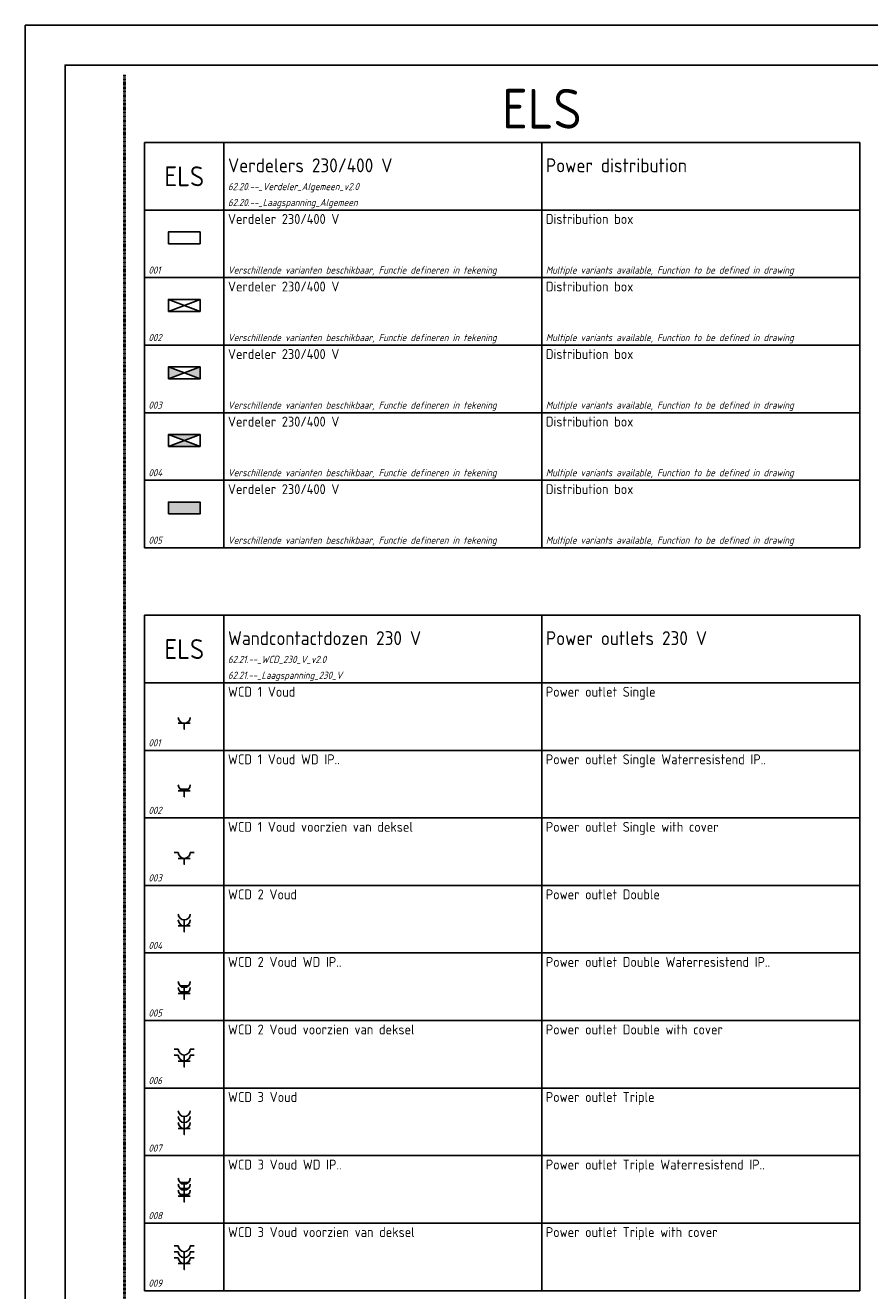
# Model space of a CAD drawing. Header units: millimetres. Extents: x 0 to 160900, y 0 to 84100.
# Tile 4 of 26: x 0 to 21250, y 52250 to 84100. Entities that reach past the tile are written whole.
import ezdxf
from ezdxf.enums import TextEntityAlignment as Align

# ---------------------------------------------------------------- set-up
doc = ezdxf.new("R2010")
doc.units = ezdxf.units.MM
doc.header["$PDMODE"] = 35
doc.header["$PDSIZE"] = 1
doc.linetypes.add('RVB_ALG_1xLong_1xDot', pattern=[12, 6, -3, 0, -3])
for name, color, linetype in [('62.20.--_Laagspanning_algemeen', 3, 'Continuous'), ('62.21.--_Laagspanning_230_V', 3, 'Continuous'), ('RVB_ALG_RENVOOI', 2, 'Continuous')]:
    doc.layers.add(name, color=color, linetype=linetype)
doc.layers.add('RVB_ALG_TEKENBLAD_POINTS', color=200, linetype='Continuous', plot=False, transparency=0.5)
doc.layers.add('RVB_ALG_VIEWPORT', color=200, linetype='Continuous', plot=False, transparency=0.5)
doc.styles.add('RVB_TXT', font='isocp.shx')

# ---------------------------------------------------------------- blocks, each defined once
blk = doc.blocks.new('*U173')
at = {"color": 0, "linetype": 'Continuous', "lineweight": -2, "transparency": 16777216}
for p, q in [((-1.5, 1.5), (1.5, 1.5)), ((0, 1.5), (0, 0))]:
    blk.add_line(p, q, dxfattribs=at)
blk.add_arc((0, 3), 1.5, 180, 0, dxfattribs=at)
at = {"layer": 'RVB_ALG_TEKENBLAD_POINTS', "transparency": 16777216}
blk.add_point((0, 0), dxfattribs=at)
at = {"color": 1, "linetype": 'Continuous', "lineweight": -2, "transparency": 16777216, "style": 'RVB_TXT'}
for tag, p in [('E_VRD', (6, 9)), ('E_GRP', (6, 6)), ('E_BST', (6, 3)), ('E_AMP', (6, 0))]:
    blk.add_attdef(tag, text='', height=1.8, dxfattribs=at).set_placement(p, align=Align.MIDDLE_CENTER)
blk = doc.blocks.new('*U279')
at = {"color": 0, "linetype": 'Continuous', "lineweight": -2, "transparency": 16777216, "flags": 128}
blk.add_lwpolyline([(-4, 0), (4, 0), (4, 3), (-4, 3)], close=True, dxfattribs=at)
at = {"layer": 'RVB_ALG_TEKENBLAD_POINTS'}
blk.add_point((0, 0), dxfattribs=at)
at = {"color": 2, "linetype": 'Continuous', "lineweight": -2, "transparency": 16777216, "style": 'RVB_TXT'}
blk.add_attdef('E_CODE', text='', height=2.5, dxfattribs=at).set_placement((9, 6), align=Align.MIDDLE_CENTER)
at = {"color": 1, "linetype": 'Continuous', "lineweight": -2, "transparency": 16777216, "style": 'RVB_TXT'}
for tag, p in [('E_VRD', (9, 3)), ('E_GRP', (9, 0))]:
    blk.add_attdef(tag, text='', height=1.8, dxfattribs=at).set_placement(p, align=Align.MIDDLE_CENTER)
blk = doc.blocks.new('*U181')
at = {"linetype": 'Continuous', "lineweight": -2, "transparency": 16777216}
blk.add_hatch(color=0, dxfattribs=at).paths.add_polyline_path([(-1.2, 2.1, 0.500819), (1.2, 2.1)])
at = {"color": 0, "linetype": 'Continuous', "lineweight": -2, "transparency": 16777216}
for p, q in [((-1.5, 1.5), (1.5, 1.5)), ((0, 1.5), (0, 0))]:
    blk.add_line(p, q, dxfattribs=at)
blk.add_arc((0, 3), 1.5, 180, 0, dxfattribs=at)
at = {"layer": 'RVB_ALG_TEKENBLAD_POINTS', "transparency": 16777216}
blk.add_point((0, 0), dxfattribs=at)
at = {"color": 1, "linetype": 'Continuous', "lineweight": -2, "transparency": 16777216, "style": 'RVB_TXT'}
for tag, p in [('E_VRD', (6, 9)), ('E_GRP', (6, 6)), ('E_BST', (6, 3)), ('E_AMP', (6, 0))]:
    blk.add_attdef(tag, text='', height=1.8, dxfattribs=at).set_placement(p, align=Align.MIDDLE_CENTER)
blk = doc.blocks.new('*U280')
at = {"color": 1, "linetype": 'Continuous', "lineweight": -2, "transparency": 16777216}
for p, q in [((-4, 0), (4, 3)), ((-4, 3), (4, 0))]:
    blk.add_line(p, q, dxfattribs=at)
at = {"color": 0, "linetype": 'Continuous', "lineweight": -2, "transparency": 16777216, "flags": 128}
blk.add_lwpolyline([(-4, 0), (4, 0), (4, 3), (-4, 3)], close=True, dxfattribs=at)
at = {"layer": 'RVB_ALG_TEKENBLAD_POINTS'}
blk.add_point((0, 0), dxfattribs=at)
at = {"color": 2, "linetype": 'Continuous', "lineweight": -2, "transparency": 16777216, "style": 'RVB_TXT'}
blk.add_attdef('E_CODE', text='', height=2.5, dxfattribs=at).set_placement((9, 6), align=Align.MIDDLE_CENTER)
at = {"color": 1, "linetype": 'Continuous', "lineweight": -2, "transparency": 16777216, "style": 'RVB_TXT'}
for tag, p in [('E_VRD', (9, 3)), ('E_GRP', (9, 0))]:
    blk.add_attdef(tag, text='', height=1.8, dxfattribs=at).set_placement(p, align=Align.MIDDLE_CENTER)
blk = doc.blocks.new('*U281')
at = {"linetype": 'Continuous', "lineweight": -2, "transparency": 16777216}
h = blk.add_hatch(color=1, dxfattribs=at)
h.dxf.hatch_style = 1
h.paths.add_polyline_path([(-4, 3), (-4, 0), (0, 1.5)])
h.paths.add_polyline_path([(4, 3), (0, 1.5), (4, 0)])
at = {"color": 1, "linetype": 'Continuous', "lineweight": -2, "transparency": 16777216}
for p, q in [((-4, 0), (4, 3)), ((-4, 3), (4, 0))]:
    blk.add_line(p, q, dxfattribs=at)
at = {"color": 0, "linetype": 'Continuous', "lineweight": -2, "transparency": 16777216, "flags": 128}
blk.add_lwpolyline([(-4, 0), (4, 0), (4, 3), (-4, 3)], close=True, dxfattribs=at)
at = {"layer": 'RVB_ALG_TEKENBLAD_POINTS'}
blk.add_point((0, 0), dxfattribs=at)
at = {"color": 2, "linetype": 'Continuous', "lineweight": -2, "transparency": 16777216, "style": 'RVB_TXT'}
blk.add_attdef('E_CODE', text='', height=2.5, dxfattribs=at).set_placement((9, 6), align=Align.MIDDLE_CENTER)
at = {"color": 1, "linetype": 'Continuous', "lineweight": -2, "transparency": 16777216, "style": 'RVB_TXT'}
for tag, p in [('E_VRD', (9, 3)), ('E_GRP', (9, 0))]:
    blk.add_attdef(tag, text='', height=1.8, dxfattribs=at).set_placement(p, align=Align.MIDDLE_CENTER)
blk = doc.blocks.new('*U282')
at = {"linetype": 'Continuous', "lineweight": -2, "transparency": 16777216}
h = blk.add_hatch(color=1, dxfattribs=at)
h.dxf.hatch_style = 1
h.paths.add_polyline_path([(4, 3), (-4, 3), (0, 1.5)])
h.paths.add_polyline_path([(0, 1.5), (-4, 0), (4, 0)])
at = {"color": 1, "linetype": 'Continuous', "lineweight": -2, "transparency": 16777216}
for p, q in [((-4, 0), (4, 3)), ((-4, 3), (4, 0))]:
    blk.add_line(p, q, dxfattribs=at)
at = {"color": 0, "linetype": 'Continuous', "lineweight": -2, "transparency": 16777216, "flags": 128}
blk.add_lwpolyline([(-4, 0), (4, 0), (4, 3), (-4, 3)], close=True, dxfattribs=at)
at = {"layer": 'RVB_ALG_TEKENBLAD_POINTS'}
blk.add_point((0, 0), dxfattribs=at)
at = {"color": 2, "linetype": 'Continuous', "lineweight": -2, "transparency": 16777216, "style": 'RVB_TXT'}
blk.add_attdef('E_CODE', text='', height=2.5, dxfattribs=at).set_placement((9, 6), align=Align.MIDDLE_CENTER)
at = {"color": 1, "linetype": 'Continuous', "lineweight": -2, "transparency": 16777216, "style": 'RVB_TXT'}
for tag, p in [('E_VRD', (9, 3)), ('E_GRP', (9, 0))]:
    blk.add_attdef(tag, text='', height=1.8, dxfattribs=at).set_placement(p, align=Align.MIDDLE_CENTER)
blk = doc.blocks.new('*U283')
at = {"linetype": 'Continuous', "lineweight": -2, "transparency": 16777216}
h = blk.add_hatch(color=1, dxfattribs=at)
h.dxf.hatch_style = 1
h.paths.add_polyline_path([(-4, 0), (4, 0), (4, 3), (-4, 3)])
at = {"color": 0, "linetype": 'Continuous', "lineweight": -2, "transparency": 16777216, "flags": 128}
blk.add_lwpolyline([(-4, 0), (4, 0), (4, 3), (-4, 3)], close=True, dxfattribs=at)
at = {"layer": 'RVB_ALG_TEKENBLAD_POINTS'}
blk.add_point((0, 0), dxfattribs=at)
at = {"color": 2, "linetype": 'Continuous', "lineweight": -2, "transparency": 16777216, "style": 'RVB_TXT'}
blk.add_attdef('E_CODE', text='', height=2.5, dxfattribs=at).set_placement((9, 6), align=Align.MIDDLE_CENTER)
at = {"color": 1, "linetype": 'Continuous', "lineweight": -2, "transparency": 16777216, "style": 'RVB_TXT'}
for tag, p in [('E_VRD', (9, 3)), ('E_GRP', (9, 0))]:
    blk.add_attdef(tag, text='', height=1.8, dxfattribs=at).set_placement(p, align=Align.MIDDLE_CENTER)
blk = doc.blocks.new('*U182')
at = {"color": 0, "linetype": 'Continuous', "lineweight": -2, "transparency": 16777216}
for p, q in [((-1.5, 3), (-2.5, 3)), ((-1.5, 1.5), (1.5, 1.5)), ((0, 1.5), (0, 0)), ((1.5, 3), (2.5, 3))]:
    blk.add_line(p, q, dxfattribs=at)
blk.add_arc((0, 3), 1.5, 180, 0, dxfattribs=at)
at = {"layer": 'RVB_ALG_TEKENBLAD_POINTS', "transparency": 16777216}
blk.add_point((0, 0), dxfattribs=at)
at = {"color": 1, "linetype": 'Continuous', "lineweight": -2, "transparency": 16777216, "style": 'RVB_TXT'}
for tag, p in [('E_VRD', (6, 9)), ('E_GRP', (6, 6)), ('E_BST', (6, 3)), ('E_AMP', (6, 0))]:
    blk.add_attdef(tag, text='', height=1.8, dxfattribs=at).set_placement(p, align=Align.MIDDLE_CENTER)
blk = doc.blocks.new('*U183')
at = {"color": 0, "linetype": 'Continuous', "lineweight": -2, "transparency": 16777216}
for p, q in [((-1.5, 1.5), (1.5, 1.5)), ((0, 3), (0, 1.5)), ((0, 1.5), (0, 0))]:
    blk.add_line(p, q, dxfattribs=at)
for centre in [(0, 4.5), (0, 3)]:
    blk.add_arc(centre, 1.5, 180, 0, dxfattribs=at)
at = {"layer": 'RVB_ALG_TEKENBLAD_POINTS', "transparency": 16777216}
blk.add_point((0, 0), dxfattribs=at)
at = {"color": 1, "linetype": 'Continuous', "lineweight": -2, "transparency": 16777216, "style": 'RVB_TXT'}
for tag, p in [('E_VRD', (6, 9)), ('E_GRP', (6, 6)), ('E_BST', (6, 3)), ('E_AMP', (6, 0))]:
    blk.add_attdef(tag, text='', height=1.8, dxfattribs=at).set_placement(p, align=Align.MIDDLE_CENTER)
blk = doc.blocks.new('*U184')
at = {"linetype": 'Continuous', "lineweight": -2, "transparency": 16777216}
for points in [[(-1.2, 3.6, 0.500819), (1.2, 3.6)], [(-1.2, 2.1, 0.500819), (1.2, 2.1)]]:
    blk.add_hatch(color=0, dxfattribs=at).paths.add_polyline_path(points)
at = {"color": 0, "linetype": 'Continuous', "lineweight": -2, "transparency": 16777216}
for p, q in [((-1.5, 1.5), (1.5, 1.5)), ((0, 3), (0, 1.5)), ((0, 1.5), (0, 0))]:
    blk.add_line(p, q, dxfattribs=at)
for centre in [(0, 4.5), (0, 3)]:
    blk.add_arc(centre, 1.5, 180, 0, dxfattribs=at)
at = {"layer": 'RVB_ALG_TEKENBLAD_POINTS', "transparency": 16777216}
blk.add_point((0, 0), dxfattribs=at)
at = {"color": 1, "linetype": 'Continuous', "lineweight": -2, "transparency": 16777216, "style": 'RVB_TXT'}
for tag, p in [('E_VRD', (6, 9)), ('E_GRP', (6, 6)), ('E_BST', (6, 3)), ('E_AMP', (6, 0))]:
    blk.add_attdef(tag, text='', height=1.8, dxfattribs=at).set_placement(p, align=Align.MIDDLE_CENTER)
blk = doc.blocks.new('*U185')
at = {"color": 0, "linetype": 'Continuous', "lineweight": -2, "transparency": 16777216}
for p, q in [((-1.5, 4.5), (-2.5, 4.5)), ((1.5, 4.5), (2.5, 4.5)), ((-1.5, 3), (-2.5, 3)), ((-1.5, 1.5), (1.5, 1.5)), ((0, 3), (0, 1.5)), ((0, 1.5), (0, 0)), ((1.5, 3), (2.5, 3))]:
    blk.add_line(p, q, dxfattribs=at)
for centre in [(0, 4.5), (0, 3)]:
    blk.add_arc(centre, 1.5, 180, 0, dxfattribs=at)
at = {"layer": 'RVB_ALG_TEKENBLAD_POINTS', "transparency": 16777216}
blk.add_point((0, 0), dxfattribs=at)
at = {"color": 1, "linetype": 'Continuous', "lineweight": -2, "transparency": 16777216, "style": 'RVB_TXT'}
for tag, p in [('E_VRD', (6, 9)), ('E_GRP', (6, 6)), ('E_BST', (6, 3)), ('E_AMP', (6, 0))]:
    blk.add_attdef(tag, text='', height=1.8, dxfattribs=at).set_placement(p, align=Align.MIDDLE_CENTER)
blk = doc.blocks.new('*U188')
at = {"color": 0, "linetype": 'Continuous', "lineweight": -2, "transparency": 16777216}
for p, q in [((0, 4.5), (0, 3)), ((-1.5, 1.5), (1.5, 1.5)), ((0, 3), (0, 1.5)), ((0, 1.5), (0, 0))]:
    blk.add_line(p, q, dxfattribs=at)
for centre in [(0, 6), (0, 4.5), (0, 3)]:
    blk.add_arc(centre, 1.5, 180, 0, dxfattribs=at)
at = {"layer": 'RVB_ALG_TEKENBLAD_POINTS', "transparency": 16777216}
blk.add_point((0, 0), dxfattribs=at)
at = {"color": 1, "linetype": 'Continuous', "lineweight": -2, "transparency": 16777216, "style": 'RVB_TXT'}
for tag, p in [('E_VRD', (6, 9)), ('E_GRP', (6, 6)), ('E_BST', (6, 3)), ('E_AMP', (6, 0))]:
    blk.add_attdef(tag, text='', height=1.8, dxfattribs=at).set_placement(p, align=Align.MIDDLE_CENTER)
blk = doc.blocks.new('*U187')
at = {"linetype": 'Continuous', "lineweight": -2, "transparency": 16777216}
for points in [[(-1.2, 5.1, 0.500819), (1.2, 5.1)], [(-1.2, 3.6, 0.500819), (1.2, 3.6)], [(-1.2, 2.1, 0.500819), (1.2, 2.1)]]:
    blk.add_hatch(color=0, dxfattribs=at).paths.add_polyline_path(points)
at = {"color": 0, "linetype": 'Continuous', "lineweight": -2, "transparency": 16777216}
for p, q in [((0, 4.5), (0, 3)), ((-1.5, 1.5), (1.5, 1.5)), ((0, 3), (0, 1.5)), ((0, 1.5), (0, 0))]:
    blk.add_line(p, q, dxfattribs=at)
for centre in [(0, 6), (0, 4.5), (0, 3)]:
    blk.add_arc(centre, 1.5, 180, 0, dxfattribs=at)
at = {"layer": 'RVB_ALG_TEKENBLAD_POINTS', "transparency": 16777216}
blk.add_point((0, 0), dxfattribs=at)
at = {"color": 1, "linetype": 'Continuous', "lineweight": -2, "transparency": 16777216, "style": 'RVB_TXT'}
for tag, p in [('E_VRD', (6, 9)), ('E_GRP', (6, 6)), ('E_BST', (6, 3)), ('E_AMP', (6, 0))]:
    blk.add_attdef(tag, text='', height=1.8, dxfattribs=at).set_placement(p, align=Align.MIDDLE_CENTER)
blk = doc.blocks.new('*U186')
at = {"color": 0, "linetype": 'Continuous', "lineweight": -2, "transparency": 16777216}
for p, q in [((-1.5, 6), (-2.5, 6)), ((-1.5, 4.5), (-2.5, 4.5)), ((0, 4.5), (0, 3)), ((1.5, 6), (2.5, 6)), ((1.5, 4.5), (2.5, 4.5)), ((-1.5, 3), (-2.5, 3)), ((-1.5, 1.5), (1.5, 1.5)), ((0, 3), (0, 1.5)), ((0, 1.5), (0, 0)), ((1.5, 3), (2.5, 3))]:
    blk.add_line(p, q, dxfattribs=at)
for centre in [(0, 6), (0, 4.5), (0, 3)]:
    blk.add_arc(centre, 1.5, 180, 0, dxfattribs=at)
at = {"layer": 'RVB_ALG_TEKENBLAD_POINTS', "transparency": 16777216}
blk.add_point((0, 0), dxfattribs=at)
at = {"color": 1, "linetype": 'Continuous', "lineweight": -2, "transparency": 16777216, "style": 'RVB_TXT'}
for tag, p in [('E_VRD', (6, 9)), ('E_GRP', (6, 6)), ('E_BST', (6, 3)), ('E_AMP', (6, 0))]:
    blk.add_attdef(tag, text='', height=1.8, dxfattribs=at).set_placement(p, align=Align.MIDDLE_CENTER)
blk = doc.blocks.new('*U75')
at = {"layer": 'RVB_ALG_RENVOOI', "linetype": 'Continuous', "transparency": 16777216}
for p, q in [((0, 0), (0, 1700)), ((10000, 1700), (0, 1700)), ((2000, 0), (2000, 1700)), ((10000, 0), (10000, 1700)), ((18000, 1700), (10000, 1700)), ((18000, 0), (18000, 1700)), ((10000, 0), (0, 0)), ((18000, 0), (10000, 0))]:
    blk.add_line(p, q, dxfattribs=at)
at = {"layer": 'RVB_ALG_RENVOOI', "color": 3, "linetype": 'Continuous', "lineweight": 35, "transparency": 16777216, "style": 'RVB_TXT'}
for tag, p in [('E_TITEL_NL', (2100, 950)), ('E_TITEL_EN', (10100, 950))]:
    blk.add_attdef(tag, p, '', height=350, dxfattribs=at)
at = {"layer": 'RVB_ALG_RENVOOI', "color": 4, "linetype": 'Continuous', "lineweight": 50, "transparency": 16777216, "style": 'RVB_TXT'}
blk.add_attdef('E_ICODE', text='', height=500, dxfattribs=at).set_placement((1000, 850), align=Align.MIDDLE_CENTER)
at = {"layer": 'RVB_ALG_RENVOOI', "color": 254, "linetype": 'Continuous', "lineweight": 18, "transparency": 16777216, "style": 'RVB_TXT', "oblique": 15}
for tag, p in [('E_BLOCK', (2100, 500)), ('E_LAYER', (2100, 100))]:
    blk.add_attdef(tag, p, '', height=180, dxfattribs=at)
blk = doc.blocks.new('*U73')
at = {"layer": 'RVB_ALG_RENVOOI', "linetype": 'Continuous', "transparency": 16777216}
for p, q in [((0, 0), (0, 1700)), ((10000, 1700), (0, 1700)), ((2000, 0), (2000, 1700)), ((10000, 0), (10000, 1700)), ((18000, 1700), (10000, 1700)), ((18000, 0), (18000, 1700)), ((10000, 0), (0, 0)), ((18000, 0), (10000, 0))]:
    blk.add_line(p, q, dxfattribs=at)
at = {"layer": 'RVB_ALG_RENVOOI', "color": 2, "linetype": 'Continuous', "lineweight": 25, "transparency": 16777216, "style": 'RVB_TXT'}
for tag, p in [('E_OMS_NL_1', (2100, 1350)), ('E_OMS_EN_1', (10100, 1350)), ('E_OMS_NL_2', (2100, 900)), ('E_OMS_EN_2', (10100, 900))]:
    blk.add_attdef(tag, p, '', height=250, dxfattribs=at)
at = {"layer": 'RVB_ALG_RENVOOI', "color": 210, "linetype": 'Continuous', "lineweight": 18, "transparency": 16777216, "style": 'RVB_TXT', "oblique": 15}
for tag, p in [('E_OPM_NL_1', (2100, 500)), ('E_OPM_EN_1', (10100, 500)), ('E_OPM_NL_2', (2100, 100)), ('E_OPM_EN_2', (10100, 100))]:
    blk.add_attdef(tag, p, '', height=180, dxfattribs=at)
at = {"layer": 'RVB_ALG_RENVOOI', "color": 254, "linetype": 'Continuous', "lineweight": 18, "transparency": 16777216, "style": 'RVB_TXT', "oblique": 15}
blk.add_attdef('E_SYM_NR', (100, 100), '', height=180, dxfattribs=at)
blk = doc.blocks.new('*U91')
at = {"layer": 'RVB_ALG_VIEWPORT', "linetype": 'Continuous'}
for points in [[(-1609, 841), (-1609, 0), (0, 0), (0, 841)], [(-10, 10), (-1599, 10), (-1599, 831), (-10, 831)]]:
    blk.add_lwpolyline(points, close=True, dxfattribs=at)
blk.add_point((-1599, 831), dxfattribs=at)

msp = doc.modelspace()

# ---------------------------------------------------------------- linework, layer by layer
at = {"layer": 'RVB_ALG_RENVOOI', "color": 4, "linetype": 'RVB_ALG_1xLong_1xDot', "lineweight": 50, "flags": 128}
msp.add_lwpolyline([(2500, 82850), (2500, 1250)], dxfattribs=at)

# ---------------------------------------------------------------- block references
at = {"layer": '62.20.--_Laagspanning_algemeen', "transparency": 16777216, "xscale": 100, "yscale": 100, "zscale": 100}
for name, p in [('*U279', (4000, 78600)), ('*U280', (4000, 76900)), ('*U281', (4000, 75200)), ('*U282', (4000, 73500)), ('*U283', (4000, 71800))]:
    msp.add_blockref(name, p, dxfattribs=at)
at = {"layer": '62.21.--_Laagspanning_230_V', "transparency": 16777216, "xscale": 100, "yscale": 100, "zscale": 100}
for name, p in [('*U173', (4000, 66381)), ('*U181', (4000, 64681)), ('*U182', (4000, 62981)), ('*U183', (4000, 61281)), ('*U184', (4000, 59581)), ('*U185', (4000, 57881)), ('*U188', (4000, 56181)), ('*U187', (4000, 54481)), ('*U186', (4000, 52781))]:
    msp.add_blockref(name, p, dxfattribs=at)
at = {"layer": 'RVB_ALG_RENVOOI'}
for name, p, values in [('*U75', (3000, 79450), {'E_TITEL_NL': 'Verdelers 230/400 V', 'E_TITEL_EN': 'Power distribution', 'E_ICODE': 'ELS', 'E_BLOCK': '62.20.--_Verdeler_Algemeen_v2.0', 'E_LAYER': '62.20.--_Laagspanning_Algemeen'}), ('*U73', (3000, 77750), {'E_OMS_NL_1': 'Verdeler 230/400 V', 'E_OPM_NL_2': 'Verschillende varianten beschikbaar, Functie defineren in tekening', 'E_OMS_EN_1': 'Distribution box', 'E_OPM_EN_2': 'Multiple variants available, Function to be defined in drawing', 'E_SYM_NR': '001'}), ('*U73', (3000, 76050), {'E_OMS_NL_1': 'Verdeler 230/400 V', 'E_OPM_NL_2': 'Verschillende varianten beschikbaar, Functie defineren in tekening', 'E_OMS_EN_1': 'Distribution box', 'E_OPM_EN_2': 'Multiple variants available, Function to be defined in drawing', 'E_SYM_NR': '002'}), ('*U73', (3000, 74350), {'E_OMS_NL_1': 'Verdeler 230/400 V', 'E_OPM_NL_2': 'Verschillende varianten beschikbaar, Functie defineren in tekening', 'E_OMS_EN_1': 'Distribution box', 'E_OPM_EN_2': 'Multiple variants available, Function to be defined in drawing', 'E_SYM_NR': '003'}), ('*U73', (3000, 72650), {'E_OMS_NL_1': 'Verdeler 230/400 V', 'E_OPM_NL_2': 'Verschillende varianten beschikbaar, Functie defineren in tekening', 'E_OMS_EN_1': 'Distribution box', 'E_OPM_EN_2': 'Multiple variants available, Function to be defined in drawing', 'E_SYM_NR': '004'}), ('*U73', (3000, 70950), {'E_OMS_NL_1': 'Verdeler 230/400 V', 'E_OPM_NL_2': 'Verschillende varianten beschikbaar, Functie defineren in tekening', 'E_OMS_EN_1': 'Distribution box', 'E_OPM_EN_2': 'Multiple variants available, Function to be defined in drawing', 'E_SYM_NR': '005'}), ('*U75', (3000, 67550), {'E_TITEL_NL': 'Wandcontactdozen 230 V', 'E_TITEL_EN': 'Power outlets 230 V', 'E_ICODE': 'ELS', 'E_BLOCK': '62.21.--_WCD_230_V_v2.0', 'E_LAYER': '62.21.--_Laagspanning_230_V'}), ('*U73', (3000, 65850), {'E_OMS_NL_1': 'WCD 1 Voud', 'E_OMS_EN_1': 'Power outlet Single', 'E_SYM_NR': '001'}), ('*U73', (3000, 64150), {'E_OMS_NL_1': 'WCD 1 Voud WD IP..', 'E_OMS_EN_1': 'Power outlet Single Waterresistend IP..', 'E_SYM_NR': '002'}), ('*U73', (3000, 62450), {'E_OMS_NL_1': 'WCD 1 Voud voorzien van deksel', 'E_OMS_EN_1': 'Power outlet Single with cover', 'E_SYM_NR': '003'}), ('*U73', (3000, 60750), {'E_OMS_NL_1': 'WCD 2 Voud', 'E_OMS_EN_1': 'Power outlet Double', 'E_SYM_NR': '004'}), ('*U73', (3000, 59050), {'E_OMS_NL_1': 'WCD 2 Voud WD IP..', 'E_OMS_EN_1': 'Power outlet Double Waterresistend IP..', 'E_SYM_NR': '005'}), ('*U73', (3000, 57350), {'E_OMS_NL_1': 'WCD 2 Voud voorzien van deksel', 'E_OMS_EN_1': 'Power outlet Double with cover', 'E_SYM_NR': '006'}), ('*U73', (3000, 55650), {'E_OMS_NL_1': 'WCD 3 Voud', 'E_OMS_EN_1': 'Power outlet Triple', 'E_SYM_NR': '007'}), ('*U73', (3000, 53950), {'E_OMS_NL_1': 'WCD 3 Voud WD IP..', 'E_OMS_EN_1': 'Power outlet Triple Waterresistend IP..', 'E_SYM_NR': '008'}), ('*U73', (3000, 52250), {'E_OMS_NL_1': 'WCD 3 Voud voorzien van deksel', 'E_OMS_EN_1': 'Power outlet Triple with cover', 'E_SYM_NR': '009'})]:
    msp.add_blockref(name, p, dxfattribs=at).add_auto_attribs(values)
at = {"layer": 'RVB_ALG_VIEWPORT', "xscale": 100, "yscale": 100, "zscale": 100}
msp.add_blockref('*U91', (160900, 0), dxfattribs=at)

# ---------------------------------------------------------------- texts
at = {"layer": 'RVB_ALG_RENVOOI', "color": 6, "style": 'RVB_TXT'}
msp.add_text('ELS', height=1000, dxfattribs=at).set_placement((13000, 81200), align=Align.BOTTOM_CENTER)

doc.saveas('drawing.dxf')
